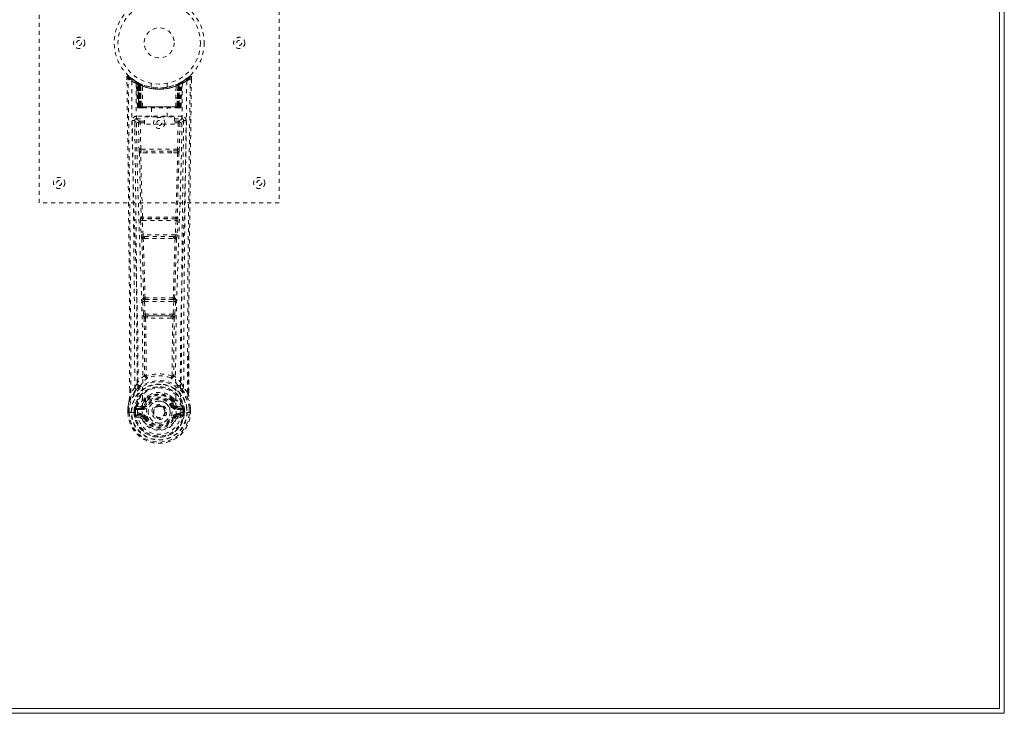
# Model space of a CAD drawing. Header units: inches. Extents: x 38 to 229, y 83 to 131.
# Tile 7 of 8: x 204 to 229, y 83 to 101. Entities that reach past the tile are written whole.
import ezdxf

# ---------------------------------------------------------------- set-up
doc = ezdxf.new("R2010")
doc.units = ezdxf.units.IN
doc.header["$MEASUREMENT"] = 0
doc.linetypes.add('SLD-Dashed', pattern=[0.075, 0.05, -0.025])
doc.linetypes.add('SLD-Solid', pattern=[0])

msp = doc.modelspace()

# ---------------------------------------------------------------- linework, layer by layer
at = {"color": 7, "linetype": 'SLD-Solid', "lineweight": 15}
for p, q in [((229.043, 130.911), (229.043, 83.411)), ((228.925, 83.529), (228.925, 130.793)), ((228.925, 83.529), (228.925, 130.793)), ((133.293, 83.529), (228.925, 83.529)), ((133.293, 83.529), (228.925, 83.529)), ((229.043, 83.411), (133.293, 83.411))]:
    msp.add_line(p, q, dxfattribs=at)
at = {"color": 7, "linetype": 'SLD-Dashed', "lineweight": 0}
for p, q in [((204.925, 96.161), (204.925, 104.161)), ((210.925, 104.161), (210.925, 96.161)), ((207.118, 99.302), (207.119, 99.235)), ((207.148, 99.302), (207.168, 99.325)), ((207.209, 99.289), (207.167, 99.324)), ((207.356, 99.187), (207.343, 99.195)), ((207.362, 99.182), (207.349, 99.19)), ((207.371, 99.162), (207.358, 99.17)), ((207.379, 98.565), (207.358, 99.17)), ((207.392, 98.565), (207.371, 99.162)), ((207.41, 99.158), (207.375, 99.176)), ((207.39, 99.155), (207.413, 98.561)), ((207.404, 99.161), (207.43, 99.147)), ((208.474, 99.176), (208.408, 99.142)), ((208.436, 98.561), (208.459, 99.155)), ((208.457, 98.565), (208.478, 99.162)), ((208.47, 98.565), (208.491, 99.17)), ((208.491, 99.17), (208.478, 99.162)), ((208.506, 99.195), (208.493, 99.187)), ((208.682, 99.323), (208.64, 99.29)), ((208.731, 99.302), (208.701, 99.302)), ((208.729, 99.239), (208.73, 99.302)), ((208.73, 99.235), (208.731, 99.302)), ((208.73, 99.235), (208.731, 99.302)), ((207.458, 99.116), (207.39, 99.151)), ((207.41, 98.565), (207.39, 99.151)), ((207.417, 99.122), (207.43, 99.147)), ((207.417, 99.122), (207.418, 98.565)), ((207.425, 99.118), (207.417, 99.122)), ((207.425, 99.118), (207.437, 99.144)), ((207.425, 98.565), (207.425, 99.118)), ((207.441, 99.142), (207.427, 99.15)), ((207.43, 99.147), (207.437, 99.144)), ((207.431, 98.565), (207.431, 99.115)), ((207.431, 99.115), (207.438, 99.112)), ((207.438, 99.112), (207.45, 99.138)), ((207.438, 99.112), (207.438, 98.565)), ((207.442, 99.142), (207.441, 99.142)), ((207.449, 99.107), (207.461, 99.133)), ((207.449, 99.107), (207.45, 98.565)), ((207.456, 99.104), (207.449, 99.107)), ((207.456, 98.565), (207.456, 99.104)), ((207.458, 99.116), (207.459, 99.116)), ((207.477, 98.565), (207.458, 99.116)), ((207.459, 99.116), (207.478, 98.565)), ((207.461, 99.133), (207.467, 99.13)), ((207.509, 98.565), (207.504, 99.086)), ((207.725, 99.15), (207.725, 99.053)), ((208.125, 99.053), (208.125, 99.15)), ((208.34, 98.565), (208.345, 99.086)), ((208.371, 98.565), (208.39, 99.116)), ((208.391, 99.116), (208.372, 98.565)), ((208.382, 99.13), (208.388, 99.133)), ((208.382, 99.13), (208.393, 99.104)), ((208.388, 99.133), (208.4, 99.107)), ((208.39, 99.116), (208.391, 99.116)), ((208.459, 99.151), (208.391, 99.116)), ((208.4, 99.107), (208.393, 99.104)), ((208.393, 99.104), (208.393, 98.565)), ((208.399, 99.138), (208.411, 99.112)), ((208.399, 98.565), (208.4, 99.107)), ((208.407, 99.142), (208.4, 99.138)), ((208.414, 99.145), (208.406, 99.141)), ((208.408, 99.142), (208.407, 99.142)), ((208.411, 99.112), (208.418, 99.115)), ((208.411, 98.565), (208.411, 99.112)), ((208.412, 99.144), (208.419, 99.147)), ((208.424, 99.118), (208.412, 99.144)), ((208.418, 99.115), (208.418, 98.565)), ((208.419, 99.147), (208.428, 99.152)), ((208.419, 99.147), (208.432, 99.122)), ((208.432, 99.122), (208.424, 99.118)), ((208.424, 99.118), (208.424, 98.565)), ((208.431, 98.565), (208.432, 99.122)), ((208.439, 98.565), (208.459, 99.151)), ((207.379, 98.565), (207.392, 98.565)), ((207.418, 98.565), (207.379, 98.565)), ((207.41, 98.565), (207.477, 98.565)), ((207.418, 98.565), (207.425, 98.565)), ((207.418, 98.536), (207.425, 98.536)), ((207.422, 98.536), (207.432, 98.536)), ((208.424, 98.565), (207.425, 98.565)), ((207.438, 98.565), (207.431, 98.565)), ((207.432, 98.536), (207.438, 98.536)), ((207.438, 98.565), (208.411, 98.565)), ((207.44, 98.536), (207.494, 98.536)), ((207.45, 98.565), (207.456, 98.565)), ((207.45, 98.536), (207.456, 98.536)), ((208.393, 98.565), (207.456, 98.565)), ((207.494, 98.536), (207.456, 98.536)), ((207.478, 98.565), (207.477, 98.565)), ((207.478, 98.565), (207.509, 98.565)), ((207.508, 98.536), (207.516, 98.536)), ((207.509, 98.565), (208.34, 98.565)), ((207.516, 98.536), (208.333, 98.536)), ((207.73, 98.536), (207.73, 98.313)), ((208.12, 98.313), (208.12, 98.536)), ((208.333, 98.536), (208.341, 98.536)), ((208.34, 98.565), (208.371, 98.565)), ((208.355, 98.536), (208.409, 98.536)), ((208.393, 98.536), (208.355, 98.536)), ((208.372, 98.565), (208.371, 98.565)), ((208.372, 98.565), (208.439, 98.565)), ((208.393, 98.565), (208.399, 98.565)), ((208.393, 98.536), (208.399, 98.536)), ((208.418, 98.565), (208.411, 98.565)), ((208.411, 98.536), (208.417, 98.536)), ((208.417, 98.536), (208.427, 98.536)), ((208.424, 98.565), (208.431, 98.565)), ((208.424, 98.536), (208.431, 98.536)), ((208.47, 98.565), (208.431, 98.565)), ((208.457, 98.565), (208.47, 98.565)), ((207.313, 98.229), (207.312, 98.221)), ((207.312, 98.218), (207.316, 97.931)), ((207.357, 98.327), (207.357, 98.266)), ((208.492, 98.327), (207.357, 98.327)), ((207.357, 98.266), (207.555, 98.266)), ((207.451, 98.209), (207.451, 98.164)), ((207.555, 98.209), (207.451, 98.209)), ((207.555, 98.133), (207.555, 98.313)), ((207.555, 98.313), (208.305, 98.313)), ((208.305, 98.313), (208.305, 98.133)), ((208.305, 98.266), (208.492, 98.266)), ((208.399, 98.209), (208.305, 98.209)), ((208.399, 98.209), (208.399, 98.164)), ((208.492, 98.266), (208.492, 98.327)), ((208.533, 97.931), (208.537, 98.218)), ((208.537, 98.221), (208.536, 98.229)), ((207.406, 98.163), (207.451, 98.164)), ((207.406, 98.163), (207.421, 97.502)), ((207.466, 97.503), (207.451, 98.164)), ((207.555, 98.164), (207.451, 98.164)), ((208.305, 98.133), (207.555, 98.133)), ((208.399, 98.164), (208.305, 98.164)), ((208.399, 98.164), (208.383, 97.503)), ((208.443, 98.163), (208.428, 97.502)), ((208.383, 97.503), (207.466, 97.503)), ((207.627, 97.46), (207.474, 97.462)), ((208.222, 97.46), (207.627, 97.46)), ((208.375, 97.462), (208.222, 97.46)), ((207.62, 97.412), (207.463, 97.418)), ((208.386, 97.418), (208.229, 97.412)), ((210.925, 96.161), (204.925, 96.161)), ((207.459, 95.718), (207.476, 95.366)), ((207.474, 95.812), (207.466, 95.808)), ((207.504, 95.721), (208.345, 95.721)), ((207.521, 95.368), (207.504, 95.721)), ((207.51, 95.766), (207.518, 95.769)), ((208.339, 95.766), (207.51, 95.766)), ((208.345, 95.721), (208.328, 95.368)), ((208.331, 95.769), (208.339, 95.766)), ((208.39, 95.718), (208.373, 95.366)), ((208.383, 95.808), (208.375, 95.812)), ((208.328, 95.368), (207.521, 95.368)), ((207.526, 95.272), (207.559, 95.272)), ((207.568, 95.323), (207.536, 95.323)), ((207.568, 95.323), (208.281, 95.323)), ((208.281, 95.323), (208.313, 95.323)), ((208.29, 95.272), (208.323, 95.272)), ((207.538, 93.795), (207.523, 93.79)), ((207.568, 93.748), (207.582, 93.752)), ((208.281, 93.748), (207.568, 93.748)), ((208.267, 93.752), (208.281, 93.748)), ((208.311, 93.795), (208.326, 93.79)), ((207.514, 93.701), (207.531, 93.383)), ((207.559, 93.703), (208.29, 93.703)), ((207.575, 93.386), (207.559, 93.703)), ((208.29, 93.703), (208.274, 93.386)), ((208.335, 93.701), (208.318, 93.383)), ((208.274, 93.386), (207.575, 93.386)), ((207.585, 93.288), (207.625, 93.287)), ((207.633, 93.341), (207.594, 93.341)), ((207.633, 93.341), (208.216, 93.341)), ((208.255, 93.341), (208.216, 93.341)), ((208.224, 93.287), (208.264, 93.288)), ((208.661, 92.353), (208.661, 91.429)), ((208.662, 91.428), (208.665, 92.352)), ((207.597, 91.847), (207.597, 91.847)), ((208.252, 91.847), (208.252, 91.847)), ((207.313, 91.545), (207.217, 91.43)), ((208.632, 91.43), (208.536, 91.545)), ((207.187, 91.428), (207.187, 91.482)), ((207.188, 91.482), (207.188, 91.429)), ((207.564, 91.272), (207.575, 91.289)), ((208.274, 91.289), (208.285, 91.272)), ((207.145, 91.048), (207.145, 91.043)), ((207.145, 90.927), (207.145, 91.043)), ((207.146, 91.043), (207.146, 90.926)), ((207.175, 91.043), (207.175, 90.929)), ((207.341, 91.05), (207.338, 91.045)), ((207.341, 91.05), (207.352, 91.061)), ((207.466, 91.082), (207.352, 91.061)), ((207.352, 91.061), (207.352, 91.061)), ((207.352, 91.061), (207.352, 91.061)), ((207.366, 91.028), (207.496, 91.053)), ((207.496, 91.053), (207.496, 91.028)), ((207.551, 91.094), (207.578, 91.082)), ((207.556, 91.243), (207.556, 91.225)), ((207.58, 91.237), (207.58, 91.219)), ((208.269, 91.219), (208.269, 91.237)), ((208.271, 91.082), (208.298, 91.094)), ((208.293, 91.243), (208.293, 91.225)), ((208.353, 91.053), (208.483, 91.028)), ((208.353, 91.053), (208.353, 91.028)), ((208.497, 91.061), (208.383, 91.082)), ((208.497, 91.061), (208.508, 91.05)), ((208.508, 91.05), (208.507, 91.05)), ((208.508, 91.05), (208.508, 91.05)), ((208.511, 91.045), (208.508, 91.05)), ((208.674, 90.929), (208.674, 91.043)), ((208.703, 90.926), (208.703, 91.043)), ((208.704, 91.043), (208.704, 91.048)), ((208.704, 90.927), (208.704, 91.043)), ((207.145, 90.927), (207.149, 90.927)), ((207.149, 90.927), (207.202, 90.928)), ((207.202, 90.928), (207.225, 90.928)), ((207.225, 90.928), (207.383, 90.928)), ((207.296, 91.001), (207.296, 91.001)), ((207.296, 90.93), (207.296, 91.001)), ((207.296, 90.93), (207.296, 90.93)), ((207.326, 91), (207.331, 91.019)), ((207.326, 90.999), (207.326, 90.93)), ((207.331, 90.93), (207.326, 90.93)), ((207.331, 91.019), (207.331, 91.009)), ((207.331, 91.009), (207.331, 90.93)), ((207.349, 90.81), (207.468, 90.786)), ((207.366, 91.028), (207.366, 90.998)), ((207.496, 91.028), (207.366, 91.028)), ((207.496, 90.998), (207.366, 90.998)), ((207.379, 90.876), (207.379, 90.846)), ((207.379, 90.876), (207.496, 90.876)), ((207.496, 90.825), (207.379, 90.846)), ((207.379, 90.846), (207.496, 90.846)), ((207.496, 90.998), (207.496, 91.028)), ((207.496, 90.876), (207.496, 90.846)), ((207.496, 90.825), (207.496, 90.846)), ((207.501, 90.89), (207.501, 90.892)), ((207.556, 90.782), (207.552, 90.789)), ((207.578, 90.791), (207.556, 90.782)), ((207.768, 90.937), (207.769, 90.952)), ((207.768, 90.929), (207.768, 90.937)), ((208.293, 90.782), (208.271, 90.791)), ((208.348, 90.892), (208.348, 90.89)), ((208.483, 91.028), (208.353, 91.028)), ((208.353, 90.998), (208.353, 91.028)), ((208.483, 90.998), (208.353, 90.998)), ((208.353, 90.876), (208.353, 90.846)), ((208.353, 90.876), (208.47, 90.876)), ((208.47, 90.846), (208.353, 90.825)), ((208.353, 90.825), (208.353, 90.846)), ((208.353, 90.846), (208.47, 90.846)), ((208.381, 90.786), (208.5, 90.81)), ((208.466, 90.928), (208.624, 90.928)), ((208.47, 90.846), (208.47, 90.876)), ((208.483, 90.998), (208.483, 91.028)), ((208.518, 91.019), (208.518, 91.009)), ((208.523, 91), (208.518, 91.019)), ((208.518, 91.009), (208.518, 90.93)), ((208.518, 90.93), (208.523, 90.93)), ((208.553, 91.001), (208.523, 90.999)), ((208.523, 90.93), (208.523, 90.999)), ((208.553, 91.001), (208.553, 90.93)), ((208.553, 91.001), (208.553, 91.001)), ((208.624, 90.928), (208.647, 90.928)), ((208.647, 90.928), (208.7, 90.927)), ((208.7, 90.927), (208.704, 90.927)), ((208.293, 90.782), (208.348, 90.759))]:
    msp.add_line(p, q, dxfattribs=at)
at = {"color": 7, "linetype": 'SLD-Dashed', "lineweight": 0, "flags": 128}
for points in [[(207.166, 99.322), (207.159, 99.326), (207.151, 99.328), (207.143, 99.329), (207.135, 99.328), (207.128, 99.324), (207.123, 99.319), (207.12, 99.312), (207.118, 99.305)], [(207.187, 91.482), (207.179, 94.051), (207.152, 96.676), (207.118, 99.302)], [(207.118, 99.302), (207.119, 99.302), (207.12, 99.302), (207.127, 99.302), (207.136, 99.302), (207.142, 99.302), (207.148, 99.302)], [(207.217, 91.43), (207.215, 92.894), (207.206, 94.367), (207.192, 95.815), (207.189, 96.062), (207.186, 96.32), (207.183, 96.535), (207.18, 96.764), (207.177, 97.014), (207.174, 97.286), (207.171, 97.504), (207.168, 97.766), (207.163, 98.09), (207.161, 98.3), (207.157, 98.559), (207.154, 98.821), (207.151, 99.069), (207.148, 99.302)], [(207.237, 99.208), (207.244, 98.161), (207.264, 97.116), (207.293, 96.074), (207.328, 95.036), (207.362, 94.002), (207.387, 92.973), (207.396, 91.948), (207.383, 90.928)], [(207.373, 99.177), (207.334, 99.2), (207.285, 99.233)], [(207.351, 99.187), (207.358, 99.176), (207.362, 99.163)], [(207.388, 99.159), (207.39, 99.153), (207.39, 99.151)], [(208.612, 99.208), (208.605, 98.161), (208.585, 97.116), (208.556, 96.074), (208.521, 95.036), (208.487, 94.002), (208.462, 92.973), (208.453, 91.948), (208.466, 90.928)], [(208.564, 99.233), (208.515, 99.2), (208.47, 99.175)], [(208.632, 91.43), (208.634, 92.895), (208.643, 94.367), (208.657, 95.815), (208.66, 96.036), (208.662, 96.265), (208.665, 96.469), (208.667, 96.667), (208.67, 96.883), (208.672, 97.033), (208.674, 97.19), (208.676, 97.346), (208.677, 97.464), (208.679, 97.603), (208.681, 97.766), (208.686, 98.098), (208.688, 98.302), (208.692, 98.557), (208.695, 98.818), (208.698, 99.067), (208.701, 99.302)], [(208.681, 99.325), (208.648, 99.296), (208.64, 99.29)], [(208.665, 92.352), (208.67, 94.051), (208.697, 96.676), (208.73, 99.235)], [(208.728, 99.302), (208.726, 99.31), (208.723, 99.317), (208.718, 99.324), (208.711, 99.329), (208.704, 99.332), (208.697, 99.332), (208.69, 99.33), (208.683, 99.326)], [(207.346, 99.153), (207.355, 98.108), (207.376, 97.065), (207.408, 96.025), (207.445, 94.99), (207.481, 93.958), (207.507, 92.932), (207.516, 91.91), (207.501, 90.893)], [(207.443, 99.141), (207.443, 99.141), (207.442, 99.139), (207.441, 99.137), (207.44, 99.134), (207.438, 99.13), (207.436, 99.125), (207.433, 99.12), (207.431, 99.115)], [(207.467, 99.13), (207.467, 99.128), (207.464, 99.122), (207.46, 99.114), (207.456, 99.104)], [(208.122, 99.053), (208.123, 99.053), (208.105, 99.05), (208.068, 99.045), (208.013, 99.039), (207.949, 99.036), (207.925, 99.036)], [(208.503, 99.153), (208.494, 98.108), (208.473, 97.065), (208.441, 96.026), (208.404, 94.99), (208.368, 93.959), (208.342, 92.932), (208.334, 91.91), (208.348, 90.893)], [(207.392, 98.565), (207.395, 98.565), (207.404, 98.565), (207.417, 98.565), (207.431, 98.565)], [(207.45, 98.565), (207.442, 98.565), (207.434, 98.565), (207.427, 98.565), (207.421, 98.565), (207.416, 98.565), (207.412, 98.565), (207.411, 98.565), (207.41, 98.565)], [(207.41, 98.565), (207.411, 98.558), (207.412, 98.556)], [(207.44, 98.536), (207.44, 98.536), (207.442, 98.536)], [(208.439, 98.565), (208.438, 98.565), (208.437, 98.565), (208.433, 98.565), (208.428, 98.565), (208.422, 98.565), (208.415, 98.565), (208.407, 98.565), (208.399, 98.565)], [(208.418, 98.565), (208.432, 98.565), (208.445, 98.565), (208.454, 98.565), (208.457, 98.565)], [(207.252, 98.22), (207.254, 98.085), (207.256, 97.912), (207.259, 97.704), (207.262, 97.458), (207.265, 97.209), (207.268, 96.99), (207.27, 96.836), (207.272, 96.699), (207.273, 96.577), (207.275, 96.422), (207.278, 96.259), (207.28, 96.102), (207.289, 95.289), (207.298, 94.471), (207.306, 93.498), (207.311, 92.509), (207.313, 91.545)], [(207.312, 98.221), (207.336, 98.192), (207.406, 98.164)], [(207.451, 98.209), (207.381, 98.238), (207.357, 98.266)], [(208.492, 98.266), (208.468, 98.238), (208.399, 98.209)], [(208.443, 98.164), (208.513, 98.192), (208.537, 98.221)], [(208.536, 91.545), (208.537, 92.065), (208.538, 92.598), (208.541, 93.144), (208.544, 93.659), (208.548, 94.188), (208.554, 94.74), (208.559, 95.23), (208.562, 95.487), (208.565, 95.76), (208.569, 96.048), (208.573, 96.352), (208.576, 96.628), (208.579, 96.868), (208.582, 97.06), (208.585, 97.274), (208.588, 97.516), (208.591, 97.741), (208.593, 97.933), (208.596, 98.093), (208.597, 98.22)], [(208.443, 98.163), (208.438, 98.164), (208.428, 98.164), (208.415, 98.164), (208.399, 98.164)], [(207.466, 97.503), (207.451, 97.503), (207.436, 97.503), (207.426, 97.502), (207.421, 97.502)], [(208.222, 97.46), (207.925, 97.46), (207.627, 97.46)], [(208.428, 97.502), (208.423, 97.502), (208.413, 97.503), (208.398, 97.503), (208.383, 97.503)], [(207.43, 97.42), (207.449, 96.615), (207.474, 95.812)], [(207.508, 95.808), (207.483, 96.612), (207.463, 97.418)], [(208.229, 97.412), (207.925, 97.412), (207.62, 97.412)], [(208.386, 97.418), (208.366, 96.612), (208.341, 95.808)], [(208.419, 97.42), (208.4, 96.615), (208.375, 95.812)], [(207.504, 95.721), (207.489, 95.72), (207.474, 95.719), (207.464, 95.719), (207.459, 95.718)], [(208.39, 95.718), (208.385, 95.719), (208.375, 95.719), (208.36, 95.72), (208.345, 95.721)], [(207.521, 95.368), (207.506, 95.367), (207.491, 95.366), (207.481, 95.366), (207.476, 95.366)], [(207.476, 95.366), (207.479, 95.334), (207.479, 95.331)], [(207.491, 95.276), (207.516, 94.534), (207.538, 93.795)], [(207.573, 93.789), (207.551, 94.53), (207.526, 95.272)], [(208.323, 95.272), (208.298, 94.53), (208.276, 93.789)], [(208.358, 95.276), (208.333, 94.534), (208.311, 93.795)], [(208.373, 95.366), (208.368, 95.366), (208.358, 95.366), (208.343, 95.367), (208.328, 95.368)], [(208.373, 95.366), (208.37, 95.334), (208.37, 95.331)], [(207.559, 93.703), (207.558, 93.712), (207.558, 93.72), (207.558, 93.727), (207.56, 93.734), (207.563, 93.744), (207.568, 93.748)], [(208.281, 93.748), (208.286, 93.744), (208.29, 93.734), (208.291, 93.727), (208.291, 93.72), (208.291, 93.712), (208.29, 93.703)], [(207.559, 93.703), (207.544, 93.702), (207.53, 93.701), (207.519, 93.701), (207.514, 93.701)], [(208.335, 93.701), (208.33, 93.701), (208.319, 93.701), (208.305, 93.702), (208.29, 93.703)], [(207.575, 93.386), (207.56, 93.385), (207.546, 93.384), (207.536, 93.384), (207.531, 93.383)], [(207.549, 93.294), (207.56, 92.573), (207.561, 91.855)], [(207.585, 93.288), (207.596, 92.566), (207.597, 91.847)], [(208.224, 93.287), (207.925, 93.286), (207.625, 93.287)], [(208.216, 93.341), (207.925, 93.339), (207.633, 93.341)], [(208.252, 91.847), (208.253, 92.566), (208.264, 93.288)], [(208.255, 93.341), (208.256, 93.341), (208.258, 93.343), (208.261, 93.346), (208.267, 93.355), (208.271, 93.369), (208.274, 93.386)], [(208.318, 93.383), (208.313, 93.384), (208.303, 93.384), (208.289, 93.385), (208.274, 93.386)], [(208.3, 93.294), (208.289, 92.573), (208.288, 91.855)], [(207.559, 91.847), (207.459, 91.759), (207.372, 91.658)], [(207.559, 91.847), (207.561, 91.836), (207.565, 91.828), (207.572, 91.821), (207.579, 91.818), (207.587, 91.818), (207.595, 91.821), (207.602, 91.828), (207.607, 91.836)], [(208.242, 91.836), (208.247, 91.828), (208.254, 91.821), (208.262, 91.818), (208.27, 91.818), (208.277, 91.821), (208.284, 91.828), (208.288, 91.836), (208.29, 91.847)], [(208.477, 91.658), (208.39, 91.759), (208.29, 91.847)], [(207.465, 91.609), (207.46, 91.603), (207.45, 91.594)], [(208.399, 91.594), (208.389, 91.603), (208.384, 91.609)], [(207.355, 91.506), (207.254, 91.382), (207.175, 91.228)], [(207.217, 91.43), (207.211, 91.43), (207.205, 91.43), (207.199, 91.43), (207.194, 91.429), (207.19, 91.429), (207.188, 91.429), (207.187, 91.428), (207.187, 91.428)], [(207.707, 91.376), (207.65, 91.347), (207.575, 91.289)], [(208.274, 91.289), (208.199, 91.347), (208.142, 91.376)], [(208.494, 91.506), (208.594, 91.382), (208.674, 91.228)], [(208.662, 91.428), (208.662, 91.428), (208.661, 91.429), (208.659, 91.429), (208.655, 91.429), (208.65, 91.43), (208.644, 91.43), (208.638, 91.43), (208.632, 91.43)], [(207.175, 91.228), (207.158, 91.148), (207.145, 91.048)], [(207.145, 91.043), (207.158, 91.14), (207.174, 91.217)], [(207.145, 91.048), (207.146, 91.047), (207.148, 91.047), (207.151, 91.047), (207.154, 91.046), (207.159, 91.046), (207.164, 91.045), (207.169, 91.044), (207.175, 91.043)], [(207.145, 91.043), (207.145, 91.043), (207.146, 91.043), (207.148, 91.043), (207.152, 91.043), (207.156, 91.043), (207.162, 91.043), (207.168, 91.043), (207.175, 91.043)], [(207.175, 91.228), (207.174, 91.223), (207.174, 91.217)], [(207.494, 91.104), (207.48, 91.087), (207.466, 91.082)], [(207.556, 91.225), (207.524, 91.172), (207.494, 91.104)], [(207.608, 91.206), (207.578, 91.157), (207.551, 91.094)], [(207.605, 91.071), (207.6, 91.073), (207.595, 91.075), (207.59, 91.077), (207.586, 91.079), (207.583, 91.08), (207.58, 91.081), (207.579, 91.082), (207.578, 91.082)], [(208.298, 91.094), (208.271, 91.157), (208.241, 91.206)], [(208.244, 91.071), (208.249, 91.073), (208.254, 91.075), (208.259, 91.077), (208.263, 91.079), (208.266, 91.08), (208.269, 91.081), (208.271, 91.082), (208.271, 91.082)], [(208.293, 91.225), (208.325, 91.172), (208.355, 91.104)], [(208.355, 91.104), (208.369, 91.087), (208.383, 91.082)], [(208.675, 91.217), (208.675, 91.223), (208.674, 91.228)], [(208.704, 91.048), (208.692, 91.138), (208.674, 91.228)], [(208.704, 91.048), (208.703, 91.047), (208.701, 91.047), (208.698, 91.047), (208.695, 91.046), (208.69, 91.046), (208.685, 91.045), (208.68, 91.044), (208.674, 91.043)], [(208.674, 91.043), (208.681, 91.043), (208.687, 91.043), (208.693, 91.043), (208.697, 91.043), (208.701, 91.043), (208.703, 91.043), (208.704, 91.043), (208.704, 91.043)], [(208.704, 91.043), (208.691, 91.14), (208.675, 91.217)], [(207.175, 90.929), (207.168, 90.929), (207.162, 90.929), (207.156, 90.928), (207.152, 90.928), (207.148, 90.928), (207.146, 90.928), (207.145, 90.927), (207.145, 90.927)], [(207.296, 91.001), (207.306, 91), (207.315, 91), (207.322, 91), (207.326, 90.999)], [(207.326, 90.93), (207.322, 90.93), (207.316, 90.93), (207.306, 90.93), (207.296, 90.93)], [(207.326, 90.999), (207.326, 91), (207.326, 91)], [(207.366, 90.998), (207.348, 91.001), (207.331, 91.009)], [(207.336, 90.858), (207.356, 90.871), (207.379, 90.876)], [(208.348, 90.89), (208.342, 90.814), (208.319, 90.739), (208.28, 90.67), (208.226, 90.61), (208.161, 90.562), (208.087, 90.526), (208.007, 90.504), (207.925, 90.496), (207.842, 90.504), (207.762, 90.526), (207.688, 90.562), (207.623, 90.61), (207.569, 90.67), (207.53, 90.739), (207.507, 90.814), (207.501, 90.89)], [(207.605, 90.803), (207.6, 90.801), (207.595, 90.798), (207.59, 90.796), (207.586, 90.795), (207.583, 90.793), (207.58, 90.792), (207.579, 90.791), (207.578, 90.791)], [(208.244, 90.803), (208.249, 90.801), (208.254, 90.798), (208.259, 90.796), (208.263, 90.795), (208.266, 90.793), (208.269, 90.792), (208.271, 90.791), (208.271, 90.791)], [(208.303, 90.798), (208.297, 90.79), (208.293, 90.782)], [(208.353, 90.825), (208.316, 90.811), (208.303, 90.798)], [(208.47, 90.876), (208.493, 90.871), (208.513, 90.858)], [(208.518, 91.009), (208.501, 91.001), (208.483, 90.998)], [(208.523, 91), (208.523, 90.999), (208.523, 90.999)], [(208.704, 90.927), (208.704, 90.927), (208.703, 90.928), (208.701, 90.928), (208.697, 90.928), (208.693, 90.928), (208.687, 90.929), (208.681, 90.929), (208.674, 90.929)]]:
    msp.add_lwpolyline(points, dxfattribs=at)
at = {"color": 7, "linetype": 'SLD-Dashed', "lineweight": 0}
for centre, radius in [((207.925, 100.161), 1.125), ((207.925, 100.161), 1.03), ((207.925, 100.161), 0.375), ((205.925, 100.161), 0.141), ((205.925, 100.161), 0.0625), ((209.925, 100.161), 0.141), ((209.925, 100.161), 0.0625), ((207.925, 98.161), 0.14), ((207.925, 98.161), 0.0625), ((205.425, 96.661), 0.141), ((205.425, 96.661), 0.0625), ((210.425, 96.661), 0.141), ((210.425, 96.661), 0.0625), ((207.925, 90.937), 0.7), ((207.925, 90.937), 0.69), ((207.925, 90.937), 0.623), ((207.925, 90.937), 0.32), ((207.925, 90.937), 0.275), ((207.925, 90.937), 0.187), ((207.925, 90.937), 0.156), ((207.925, 90.937), 0.142), ((207.925, 90.937), 0.14), ((207.925, 90.937), 0.138)]:
    msp.add_circle(centre, radius, dxfattribs=at)
for centre, radius, start, end in [((207.148, 99.302), 0.03, 47.8602, 180.7235), ((207.928, 100.208), 1.215, 228.1816, 235.3142), ((207.925, 100.161), 1.158, 227.8705, 312.129), ((207.923, 100.159), 1.126, 227.9137, 235.3547), ((207.267, 99.208), 0.03, 55.9416, 179.8201), ((207.911, 100.399), 1.368, 240.4493, 245.5732), ((207.925, 100.161), 1.128, 235.3528, 240.4897), ((207.328, 99.169), 0.03, 2.0162, 58.9413), ((207.996, 100.282), 1.269, 239.017, 239.8015), ((207.308, 99.133), 0.0713, 31.6188, 58.9511), ((207.387, 99.14), 0.0429, 114.1726, 163.0274), ((207.341, 99.161), 0.0299, 1.8802, 59.7467), ((207.926, 100.164), 1.131, 239.7482, 244.7195), ((207.935, 100.183), 1.155, 239.9636, 244.0318), ((207.896, 99.772), 0.808, 228.2145, 233.6797), ((207.925, 100.161), 1.128, 240.4892, 299.5108), ((207.912, 99.788), 0.827, 229.1915, 234.4533), ((207.36, 99.15), 0.03, 16.8785, 61.2937), ((207.36, 99.15), 0.0299, 1.7752, 60.8075), ((207.949, 100.21), 1.183, 240.9203, 245.6217), ((207.925, 100.159), 1.125, 294.2615, 299.2014), ((207.95, 99.772), 0.806, 305.4846, 310.8793), ((208.475, 99.019), 0.138, 89.4164, 113.4619), ((207.939, 99.789), 0.83, 306.3919, 311.7138), ((208.489, 99.15), 0.0299, 119.243, 178.1743), ((208.487, 99.152), 0.0273, 117.644, 182.3151), ((207.952, 100.112), 1.072, 298.6189, 300.2914), ((208.508, 99.161), 0.03, 120.3051, 178.0681), ((207.926, 100.159), 1.125, 299.508, 304.6551), ((208.462, 99.14), 0.0429, 16.9723, 65.8264), ((208.521, 99.169), 0.03, 121.0543, 178.0206), ((207.937, 100.399), 1.368, 294.4294, 299.5522), ((207.929, 100.155), 1.121, 304.629, 312.0839), ((208.582, 99.208), 0.03, 0.1561, 124.0822), ((207.927, 100.2), 1.205, 304.6585, 311.8509), ((208.701, 99.302), 0.03, 359.2807, 132.1356), ((208.63, 99.258), 0.0841, 31.9753, 52.4996), ((207.925, 100.192), 1.19, 240.8883, 299.1117), ((207.905, 99.774), 0.808, 230.3932, 235.6771), ((207.925, 100.16), 1.155, 244.3787, 295.6213), ((207.925, 100.16), 1.155, 245.0796, 294.9204), ((207.429, 99.115), 0.0297, 1.4971, 64.5052), ((207.429, 99.115), 0.0297, 1.4866, 64.5538), ((207.925, 100.16), 1.155, 246.0603, 293.9397), ((207.878, 99.709), 0.726, 234.7763, 239.0097), ((207.474, 99.104), 0.0346, 329.013, 15.1325), ((207.925, 100.124), 1.12, 247.9469, 292.0531), ((208.374, 99.104), 0.0345, 164.842, 211.0515), ((207.97, 99.71), 0.727, 300.9995, 305.2254), ((208.42, 99.115), 0.0297, 115.4231, 178.5075), ((208.42, 99.115), 0.0297, 115.4974, 178.5002), ((207.945, 99.773), 0.806, 304.3219, 309.6164), ((206.393, 98.176), 2.232, 24.8886, 25.6288), ((207.409, 98.566), 0.03, 182.0142, 269.9841), ((207.439, 98.608), 0.0741, 215.9342, 253.2684), ((207.422, 98.566), 0.03, 181.9707, 269.9738), ((207.436, 98.703), 0.166, 259.5944, 268.3489), ((207.44, 98.566), 0.03, 181.9094, 269.9633), ((207.844, 98.558), 0.419, 179.0427, 183.0003), ((207.994, 98.558), 0.563, 179.3427, 182.0912), ((207.86, 98.557), 0.422, 179.0193, 182.9495), ((207.889, 98.557), 0.439, 179.0583, 182.8363), ((207.902, 98.558), 0.446, 179.0887, 182.8058), ((207.507, 98.566), 0.0299, 181.7827, 269.8198), ((207.508, 98.566), 0.0299, 181.8188, 269.8017), ((207.543, 98.558), 0.0354, 169.2984, 219.189), ((208.304, 98.559), 0.0368, 321.8345, 9.6781), ((208.341, 98.566), 0.0299, 270.1802, 358.2173), ((208.342, 98.566), 0.0299, 270.1983, 358.1812), ((207.954, 98.557), 0.439, 357.1637, 0.9417), ((207.953, 98.558), 0.446, 357.1942, 0.9113), ((208.404, 98.571), 0.0356, 262.0691, 350.2975), ((208.409, 98.566), 0.03, 270.0653, 358.062), ((207.989, 98.558), 0.423, 357.0332, 0.9608), ((207.806, 98.559), 0.612, 358.0194, 0.5468), ((208.413, 98.701), 0.163, 271.6981, 280.6313), ((208.014, 98.558), 0.41, 356.937, 0.9828), ((208.427, 98.566), 0.03, 270.0264, 358.0471), ((208.41, 98.609), 0.0742, 286.734, 324.0502), ((208.44, 98.566), 0.03, 270.0081, 358.0115), ((207.357, 98.222), 0.105, 90.0114, 180.7285), ((207.288, 96.618), 1.603, 89.136, 91.2808), ((-292.378, 90.338), 499.752, 0.15139, 0.9038), ((207.355, 98.224), 0.0423, 88.0291, 173.4481), ((207.451, 98.164), 0.0451, 90.4368, 180.8991), ((208.398, 98.164), 0.0451, 359.0386, 89.5758), ((707.728, 90.342), 499.253, 179.09582, 179.84899), ((208.492, 98.222), 0.105, 359.2635, 89.9967), ((208.494, 98.224), 0.0423, 6.5709, 91.964), ((208.561, 96.618), 1.603, 88.7192, 90.864), ((207.822, 97.503), 0.401, 180.0673, 191.8441), ((207.475, 97.417), 0.0456, 91.7561, 175.8231), ((207.573, 97.415), 0.11, 154.2301, 178.3187), ((207.571, 97.503), 0.105, 179.6474, 202.4722), ((207.708, 97.424), 0.0886, 155.5689, 187.6757), ((208.141, 97.423), 0.089, 352.3893, 24.3658), ((208.278, 97.503), 0.105, 337.5285, 0.3773), ((208.275, 97.415), 0.11, 1.771, 25.6809), ((208.374, 97.417), 0.0456, 4.1728, 88.2496), ((208.028, 97.502), 0.4, 348.1232, 359.9426), ((207.456, 97.559), 0.141, 259.4775, 273.0457), ((208.394, 97.557), 0.139, 266.849, 280.6278), ((207.666, 95.749), 0.209, 163.5066, 188.4137), ((207.511, 95.811), 0.0451, 182.9184, 269.4111), ((207.519, 95.814), 0.0451, 182.9814, 269.3856), ((207.5, 95.899), 0.091, 252.9985, 274.8419), ((207.558, 95.736), 0.0563, 148.2165, 195.7563), ((207.924, 59.173), 36.637, 89.3487, 90.6512), ((207.563, 95.802), 0.055, 173.1889, 216.3065), ((207.925, 62.957), 32.814, 89.2909, 90.7091), ((208.33, 95.814), 0.0451, 270.6127, 357.0202), ((208.287, 95.801), 0.0545, 323.4814, 7.0232), ((208.338, 95.811), 0.0451, 270.594, 357.0766), ((208.291, 95.736), 0.0564, 344.272, 31.7553), ((208.349, 95.898), 0.0908, 265.1377, 287.0341), ((208.183, 95.749), 0.209, 351.5902, 16.4898), ((207.615, 95.333), 0.136, 180.7215, 204.713), ((207.537, 95.278), 0.0456, 91.2588, 181.8211), ((207.519, 95.356), 0.0837, 251.1203, 275.2102), ((207.589, 95.366), 0.068, 178.3638, 218.897), ((207.612, 95.282), 0.0868, 151.6473, 186.5591), ((207.639, 95.284), 0.0814, 151.3116, 188.7474), ((207.925, 128.051), 32.781, 269.3605, 270.6395), ((207.925, 128.677), 33.356, 269.387, 270.613), ((208.21, 95.284), 0.0813, 351.2218, 28.6994), ((208.26, 95.366), 0.0681, 321.1353, 1.603), ((208.313, 95.281), 0.0425, 40.4644, 90.4022), ((208.236, 95.282), 0.0869, 353.456, 28.3487), ((208.33, 95.356), 0.0844, 264.8789, 288.787), ((208.313, 95.278), 0.0448, 357.949, 42.905), ((208.234, 95.333), 0.136, 335.3572, 359.2276), ((207.675, 93.73), 0.163, 158.1402, 190.2161), ((207.568, 93.793), 0.0451, 183.2353, 269.1329), ((207.583, 93.798), 0.0451, 183.391, 269.0985), ((207.567, 93.864), 0.075, 247.0704, 274.8911), ((207.924, 56.417), 37.374, 89.4617, 90.5381), ((207.631, 93.783), 0.0579, 174.2457, 212.3291), ((207.925, 61.169), 32.585, 89.3979, 90.6021), ((208.266, 93.798), 0.0451, 270.8885, 356.6099), ((208.219, 93.783), 0.0573, 327.4624, 5.9628), ((208.282, 93.864), 0.0749, 265.0947, 292.9484), ((208.281, 93.793), 0.0451, 270.862, 356.7698), ((208.174, 93.73), 0.163, 349.77, 21.8856), ((207.711, 93.375), 0.181, 177.2231, 206.4641), ((207.595, 93.295), 0.0457, 91.8457, 181.7291), ((207.579, 93.36), 0.073, 245.7476, 274.5959), ((207.632, 93.383), 0.0575, 177.8134, 227.5972), ((207.688, 93.299), 0.103, 155.9395, 186.158), ((207.725, 93.301), 0.101, 156.5285, 187.7652), ((208.124, 93.301), 0.101, 352.2411, 23.4849), ((208.254, 93.295), 0.0457, 358.2549, 88.1581), ((208.161, 93.299), 0.104, 353.8797, 24.0228), ((208.269, 93.361), 0.0735, 265.5036, 294.1579), ((208.138, 93.375), 0.181, 333.5188, 2.7906), ((208.197, 91.098), 0.893, 128.8505, 145.0139), ((207.548, 91.854), 0.0134, 326.1463, 3.1732), ((207.62, 91.851), 0.0608, 184.05, 286.2191), ((207.594, 91.918), 0.0708, 242.7155, 272.7129), ((207.61, 91.849), 0.0128, 186.6341, 257.6805), ((207.925, 90.924), 0.966, 70.819, 109.1816), ((207.679, 91.853), 0.0738, 193.2532, 235.0043), ((207.925, 90.999), 0.844, 70.0607, 109.9393), ((208.229, 91.851), 0.0608, 253.7701, 355.9608), ((208.17, 91.853), 0.0738, 304.9678, 346.7577), ((207.652, 91.097), 0.893, 34.9934, 51.1422), ((208.239, 91.849), 0.0128, 282.3294, 353.4094), ((208.255, 91.918), 0.0709, 267.2799, 297.2819), ((208.301, 91.854), 0.0133, 176.701, 213.9705), ((207.925, 90.937), 0.787, 8.0937, 171.9063), ((207.925, 90.937), 0.758, 8.0935, 171.9065), ((207.925, 90.937), 0.632, 5.8274, 174.1726), ((202.525, 94.125), 5.439, 331.6774, 333.0219), ((207.646, 91.863), 0.461, 223.6588, 230.8186), ((207.925, 90.937), 0.602, 6.0327, 173.9673), ((208.906, 89.927), 2.213, 131.1306, 134.4898), ((207.433, 91.661), 0.0608, 182.5682, 302.0067), ((208.416, 91.661), 0.0608, 238.0012, 357.4309), ((206.944, 89.929), 2.211, 45.5061, 48.8678), ((213.324, 94.125), 5.439, 206.978, 208.3227), ((208.203, 91.863), 0.46, 309.1664, 316.3401), ((206, 91.398), 1.188, 351.2131, 1.4251), ((203.7, 92.046), 3.57, 346.749, 350.056), ((207.789, 90.846), 0.492, 115.7088, 155.4798), ((207.615, 91.293), 0.0396, 185.1787, 232.8845), ((207.925, 90.937), 0.376, 22.774, 157.226), ((207.925, 90.925), 0.453, 40.451, 139.549), ((207.925, 90.897), 0.494, 47.4886, 132.5114), ((207.925, 90.937), 0.346, 22.7742, 157.2258), ((207.925, 90.944), 0.411, 39.7059, 140.2941), ((207.925, 90.957), 0.473, 62.6159, 117.3841), ((208.234, 91.293), 0.0396, 307.1408, 354.8274), ((208.055, 90.84), 0.499, 24.8893, 63.9938), ((212.147, 92.046), 3.569, 189.9458, 193.2543), ((209.849, 91.398), 1.188, 178.5748, 188.7871), ((207.446, 91.005), 0.116, 159.6093, 173.1263), ((207.365, 91.058), 0.0306, 205.4154, 270.9253), ((207.733, 90.839), 0.441, 113.5964, 149.7421), ((207.496, 91.083), 0.0299, 181.1703, 268.9465), ((207.524, 91.11), 0.031, 190.1803, 328.3478), ((207.49, 91.117), 0.0649, 274.919, 338.6796), ((207.496, 91.117), 0.089, 270, 337.226), ((207.496, 91.117), 0.119, 269.9989, 337.2244), ((207.601, 91.247), 0.0449, 146.2364, 184.8897), ((207.579, 91.283), 0.046, 241.206, 271.7027), ((207.586, 91.228), 0.0305, 185.7095, 315.4522), ((207.578, 91.265), 0.0458, 241.1207, 271.7023), ((207.613, 91.236), 0.033, 131.6355, 178.105), ((207.606, 91.241), 0.0348, 219.4028, 272.7243), ((207.925, 90.937), 0.275, 82.5718, 262.5724), ((207.925, 90.937), 0.157, 65.2931, 110.0155), ((207.925, 90.937), 0.275, 262.5723, 82.5719), ((208.263, 91.228), 0.0305, 224.5485, 354.2833), ((208.243, 91.241), 0.0347, 267.2502, 320.6227), ((208.353, 91.117), 0.119, 202.7685, 270.0037), ((208.236, 91.236), 0.033, 1.895, 48.3645), ((208.27, 91.283), 0.0459, 268.2856, 298.8161), ((208.271, 91.265), 0.0459, 268.2954, 298.8712), ((208.353, 91.117), 0.089, 202.774, 270), ((208.248, 91.247), 0.0448, 355.057, 33.9838), ((208.116, 90.839), 0.441, 30.2261, 66.4276), ((208.325, 91.11), 0.031, 211.5627, 349.9126), ((208.359, 91.117), 0.0649, 201.3132, 265.0787), ((208.353, 91.083), 0.0299, 271.0851, 358.798), ((208.484, 91.058), 0.0306, 269.0652, 334.5769), ((208.431, 91.012), 0.0867, 4.607, 22.6574), ((208.674, 91.043), 0.03, 0.0028, 5.051), ((207.925, 90.937), 0.78, 180, 359.3038), ((207.925, 90.937), 0.78, 180.7166, 359.2834), ((207.925, 90.937), 0.75, 180.5688, 359.4312), ((207.925, 90.937), 0.629, 180.6526, 359.3474), ((207.925, 90.937), 0.599, 180.6527, 359.3473), ((207.925, 90.937), 0.593, 180.6711, 187.6091), ((207.54, 90.885), 0.205, 187.6398, 201.6818), ((207.378, 90.816), 0.0299, 88.0376, 192.1165), ((207.925, 90.922), 0.541, 179.3501, 0.6499), ((207.507, 91.125), 0.233, 238.0444, 268.5878), ((207.497, 90.795), 0.0301, 91.4402, 197.6358), ((207.496, 90.757), 0.119, 22.7756, 90.0011), ((207.496, 90.757), 0.089, 22.774, 90), ((207.49, 90.754), 0.0715, 29.6427, 85.2011), ((207.925, 90.937), 0.376, 202.774, 337.226), ((207.925, 90.937), 0.346, 202.7742, 337.2258), ((208.353, 90.757), 0.119, 89.9963, 157.2315), ((208.353, 90.757), 0.089, 90, 157.226), ((208.347, 91.114), 0.221, 270.309, 302.5176), ((208.353, 90.795), 0.0301, 342.3366, 88.5874), ((208.471, 90.816), 0.0299, 347.8835, 91.9624), ((208.308, 90.886), 0.207, 338.3647, 352.3138), ((207.925, 90.937), 0.593, 352.3909, 359.3289), ((208.526, 89.881), 1.049, 88.5373, 90.156), ((207.459, 90.742), 0.0455, 22.5006, 78.6804), ((206.96, 92.123), 1.467, 291.6163, 293.9337), ((207.925, 90.937), 0.459, 202.774, 337.226), ((207.925, 90.937), 0.4, 202.774, 337.226), ((208.39, 90.742), 0.0453, 101.2024, 157.6326)]:
    msp.add_arc(centre, radius, start, end, dxfattribs=at)

doc.saveas('drawing.dxf')
